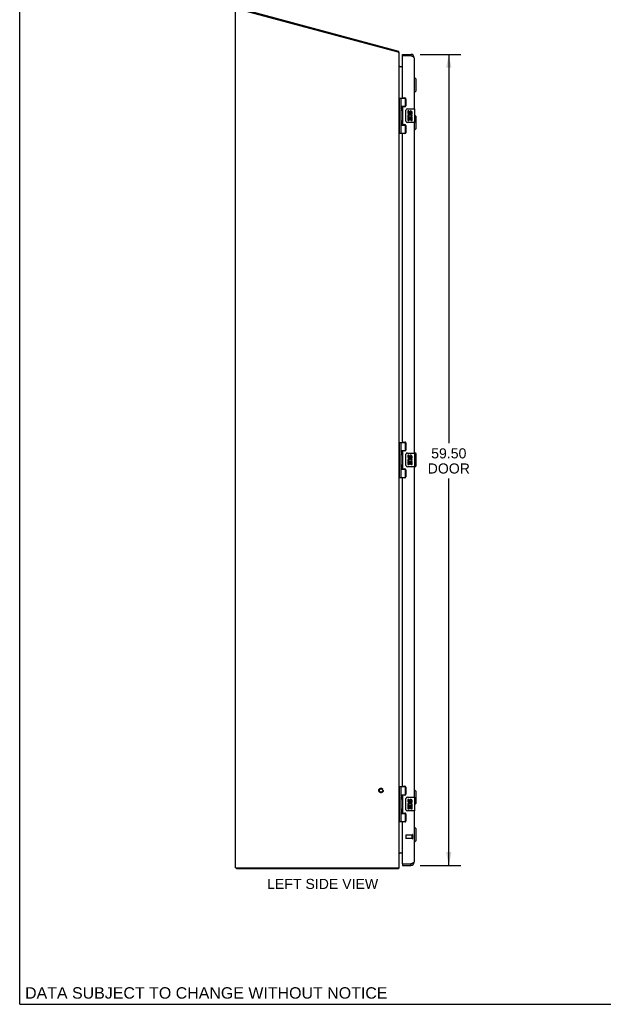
# Model space of a CAD drawing. Header units: inches. Extents: x 0 to 168, y 0 to 108.
# Tile 1 of 7: x 0 to 43, y 0 to 72. Entities that reach past the tile are written whole.
import ezdxf

# ---------------------------------------------------------------- set-up
doc = ezdxf.new("R2010")
doc.units = ezdxf.units.IN
doc.header["$LTSCALE"] = 9.21831
doc.header["$MEASUREMENT"] = 0
doc.linetypes.add('HIDDEN', pattern=[0.2, 0.1, -0.1])
doc.layers.get('0').update_dxf_attribs({"linetype": 'CONTINUOUS'})
for name, color, linetype in [('02___PRT_ALL_AXES', 7, 'CONTINUOUS'), ('DEFAULT_2', 8, 'HIDDEN'), ('DIMENSIONS', 7, 'CONTINUOUS')]:
    doc.layers.add(name, color=color, linetype=linetype)
doc.styles.get("Standard").update_dxf_attribs({"font": 'arial.ttf'})
doc.dimstyles.new('DIMSTYLE_1', dxfattribs={"dimtxt": 0.739437, "dimasz": 0.985915, "dimexe": 0.09, "dimexo": 0.07, "dimgap": 0.0375, "dimtad": 0, "dimtih": 1, "dimtoh": 1, "dimzin": 4, "dimdsep": 46, "dimtxsty": 'Standard', "dimblk": '_FILLED', "dimblk1": '_FILLED', "dimblk2": '_FILLED', "dimcen": 0.09, "dimazin": 1, "dimtfac": 1, "dimtofl": 0, "dimtmove": 0, "dimatfit": 3, "dimldrblk": '_FILLED', "dimfxl": 0, "dimtolj": 1, "dimtzin": 4, "dimarcsym": 0})

# ---------------------------------------------------------------- blocks, each defined once
blk = doc.blocks.new('_FILLED')
at = {"color": 0, "linetype": 'ByBlock'}
blk.add_solid([(0, 0), (-1, 0.2), (-1, -0.2)], dxfattribs=at)
blk = doc.blocks.new('*D13')
at = {"layer": 'DIMENSIONS', "color": 2, "linetype": 'Continuous'}
for p, q in [((29.389, 69.688), (32.38, 69.688)), ((31.493, 69.688), (31.493, 41.156)), ((31.493, 10.188), (31.493, 38.568)), ((29.389, 10.188), (32.38, 10.188))]:
    blk.add_line(p, q, dxfattribs=at)
at = {"layer": 'DIMENSIONS', "color": 2, "linetype": 'Continuous', "xscale": 0.9859154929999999, "yscale": 0.9859154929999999, "zscale": 0.9859154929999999}
for p, rotation in [((31.493, 69.688), 90), ((31.493, 10.188), 270)]:
    blk.add_blockref('_FILLED', p, dxfattribs=dict(at, rotation=rotation))
at = {"layer": 'DIMENSIONS', "color": 2, "linetype": 'Continuous', "insert": (31.493, 40.787), "char_height": 0.7394, "width": 3.09519, "attachment_point": 2, "line_spacing_factor": 0.9}
blk.add_mtext('59.50\\PDOOR', dxfattribs=at)

msp = doc.modelspace()

# ---------------------------------------------------------------- linework, layer by layer
at = {"color": 7, "linetype": 'Continuous'}
for p, q in [((0, 0), (0, 108.451)), ((27.782, 69.859), (27.802, 69.932)), ((27.814, 69.899), (27.787, 69.878)), ((28.091, 69.584), (28.091, 69.688)), ((28.106, 69.584), (28.091, 69.584)), ((28.698, 69.688), (28.698, 69.584)), ((28.984, 67.989), (28.945, 67.989)), ((28.984, 66.886), (28.984, 67.989)), ((29.102, 67.87), (28.984, 67.989)), ((29.102, 67.004), (29.102, 67.87)), ((27.848, 63.908), (27.848, 66.468)), ((27.848, 66.468), (28.332, 66.468)), ((27.887, 63.908), (27.887, 66.468)), ((27.986, 65.771), (27.986, 66.468)), ((28.301, 66.468), (28.301, 65.877)), ((28.984, 66.886), (28.945, 66.886)), ((29.102, 67.004), (28.984, 66.886)), ((27.846, 65.81), (27.848, 65.81)), ((27.986, 65.877), (28.333, 65.877)), ((27.998, 65.778), (27.999, 65.774)), ((27.999, 65.774), (28.001, 65.771)), ((28.001, 65.771), (28.002, 65.767)), ((28.002, 65.767), (28.009, 65.751)), ((28.002, 65.751), (28.002, 65.751)), ((28.002, 65.751), (28.002, 65.61)), ((28.009, 65.751), (28.011, 65.744)), ((28.011, 65.744), (28.013, 65.74)), ((28.275, 65.868), (28.326, 65.868)), ((27.846, 65.55), (27.848, 65.55)), ((27.986, 64.786), (27.986, 65.59)), ((27.997, 65.581), (27.996, 65.577)), ((27.999, 65.584), (27.997, 65.581)), ((28, 65.588), (27.999, 65.584)), ((28.002, 65.592), (28, 65.588)), ((28.002, 65.61), (28.002, 65.609)), ((28.005, 65.599), (28.002, 65.592)), ((28.009, 65.61), (28.005, 65.599)), ((28.011, 65.616), (28.009, 65.61)), ((28.013, 65.62), (28.011, 65.616)), ((28.015, 65.624), (28.013, 65.62)), ((28.35, 64.788), (28.35, 65.588)), ((28.45, 65.688), (28.99, 65.688)), ((29.005, 64.703), (29.005, 65.673)), ((29.102, 65.121), (29.005, 65.218)), ((29.102, 64.254), (29.102, 65.121)), ((27.846, 64.826), (27.848, 64.826)), ((27.846, 64.566), (27.848, 64.566)), ((27.986, 63.908), (27.986, 64.605)), ((27.986, 64.499), (28.333, 64.499)), ((27.997, 64.596), (27.996, 64.593)), ((27.999, 64.6), (27.997, 64.596)), ((27.998, 64.794), (27.999, 64.79)), ((27.999, 64.79), (28.001, 64.786)), ((28, 64.604), (27.999, 64.6)), ((28.002, 64.607), (28, 64.604)), ((28.001, 64.786), (28.002, 64.783)), ((28.002, 64.783), (28.009, 64.766)), ((28.002, 64.766), (28.002, 64.767)), ((28.002, 64.766), (28.002, 64.626)), ((28.002, 64.626), (28.002, 64.625)), ((28.005, 64.615), (28.002, 64.607)), ((28.009, 64.625), (28.005, 64.615)), ((28.009, 64.766), (28.011, 64.76)), ((28.011, 64.632), (28.009, 64.625)), ((28.011, 64.76), (28.013, 64.756)), ((28.013, 64.636), (28.011, 64.632)), ((28.015, 64.64), (28.013, 64.636)), ((28.326, 64.508), (28.275, 64.508)), ((28.301, 64.499), (28.301, 63.908)), ((28.99, 64.688), (28.45, 64.688)), ((28.984, 64.136), (28.984, 64.688)), ((27.848, 63.908), (28.332, 63.908)), ((28.984, 64.136), (28.945, 64.136)), ((29.102, 64.254), (28.984, 64.136)), ((27.848, 41.218), (28.332, 41.218)), ((27.848, 38.658), (27.848, 41.218)), ((27.887, 38.658), (27.887, 41.218)), ((27.986, 40.521), (27.986, 41.218)), ((28.301, 41.218), (28.301, 40.627)), ((27.846, 40.56), (27.848, 40.56)), ((27.986, 40.627), (28.333, 40.627)), ((27.998, 40.528), (27.999, 40.524)), ((27.999, 40.524), (28.001, 40.521)), ((28.001, 40.521), (28.002, 40.517)), ((28.002, 40.517), (28.009, 40.501)), ((28.002, 40.501), (28.002, 40.501)), ((28.002, 40.501), (28.002, 40.36)), ((28.009, 40.501), (28.011, 40.494)), ((28.011, 40.494), (28.013, 40.49)), ((28.275, 40.618), (28.326, 40.618)), ((28.984, 40.489), (28.945, 40.489)), ((29.102, 40.371), (28.984, 40.489)), ((28.984, 40.438), (28.984, 40.489)), ((27.846, 40.3), (27.848, 40.3)), ((27.986, 39.536), (27.986, 40.34)), ((27.997, 40.331), (27.996, 40.327)), ((27.999, 40.334), (27.997, 40.331)), ((28, 40.338), (27.999, 40.334)), ((28.002, 40.342), (28, 40.338)), ((28.002, 40.36), (28.002, 40.359)), ((28.005, 40.349), (28.002, 40.342)), ((28.009, 40.36), (28.005, 40.349)), ((28.011, 40.366), (28.009, 40.36)), ((28.013, 40.37), (28.011, 40.366)), ((28.015, 40.374), (28.013, 40.37)), ((28.35, 39.538), (28.35, 40.338)), ((28.45, 40.438), (28.99, 40.438)), ((29.005, 39.453), (29.005, 40.423)), ((29.102, 39.504), (29.102, 40.371)), ((27.846, 39.576), (27.848, 39.576)), ((27.846, 39.316), (27.848, 39.316)), ((27.986, 38.658), (27.986, 39.355)), ((27.986, 39.249), (28.333, 39.249)), ((27.997, 39.346), (27.996, 39.343)), ((27.999, 39.35), (27.997, 39.346)), ((27.998, 39.544), (27.999, 39.54)), ((27.999, 39.54), (28.001, 39.536)), ((28, 39.354), (27.999, 39.35)), ((28.002, 39.357), (28, 39.354)), ((28.001, 39.536), (28.002, 39.533)), ((28.002, 39.533), (28.009, 39.516)), ((28.002, 39.517), (28.002, 39.516)), ((28.002, 39.516), (28.002, 39.376)), ((28.002, 39.376), (28.002, 39.375)), ((28.005, 39.365), (28.002, 39.357)), ((28.009, 39.375), (28.005, 39.365)), ((28.009, 39.516), (28.011, 39.51)), ((28.011, 39.382), (28.009, 39.375)), ((28.011, 39.51), (28.013, 39.506)), ((28.013, 39.386), (28.011, 39.382)), ((28.015, 39.39), (28.013, 39.386)), ((28.326, 39.258), (28.275, 39.258)), ((28.301, 39.249), (28.301, 38.658)), ((28.99, 39.438), (28.45, 39.438)), ((28.984, 39.386), (28.945, 39.386)), ((29.102, 39.504), (28.984, 39.386)), ((28.984, 39.386), (28.984, 39.438)), ((27.848, 38.658), (28.332, 38.658)), ((27.848, 15.968), (28.332, 15.968)), ((27.848, 13.408), (27.848, 15.968)), ((27.887, 13.408), (27.887, 15.968)), ((27.986, 15.271), (27.986, 15.968)), ((28.301, 15.968), (28.301, 15.377)), ((27.846, 15.31), (27.848, 15.31)), ((27.986, 15.377), (28.333, 15.377)), ((27.998, 15.278), (27.999, 15.274)), ((27.999, 15.274), (28.001, 15.271)), ((28.001, 15.271), (28.002, 15.267)), ((28.002, 15.267), (28.009, 15.251)), ((28.002, 15.251), (28.002, 15.251)), ((28.002, 15.251), (28.002, 15.11)), ((28.009, 15.251), (28.011, 15.244)), ((28.011, 15.244), (28.013, 15.24)), ((28.275, 15.368), (28.326, 15.368)), ((28.45, 15.188), (28.99, 15.188)), ((28.984, 15.739), (28.945, 15.739)), ((29.102, 15.621), (28.984, 15.739)), ((28.984, 15.188), (28.984, 15.739)), ((29.005, 14.203), (29.005, 15.173)), ((29.102, 14.754), (29.102, 15.621)), ((27.846, 15.05), (27.848, 15.05)), ((27.986, 14.286), (27.986, 15.09)), ((27.997, 15.081), (27.996, 15.077)), ((27.999, 15.084), (27.997, 15.081)), ((28, 15.088), (27.999, 15.084)), ((28.002, 15.11), (28.002, 15.109)), ((28.011, 15.116), (28.01, 15.112)), ((28.013, 15.12), (28.011, 15.116)), ((28.015, 15.124), (28.013, 15.12)), ((28.35, 14.288), (28.35, 15.088)), ((29.102, 14.754), (29.005, 14.657)), ((27.846, 14.326), (27.848, 14.326)), ((27.846, 14.066), (27.848, 14.066)), ((27.986, 13.408), (27.986, 14.105)), ((27.986, 13.999), (28.333, 13.999)), ((27.998, 14.294), (27.999, 14.29)), ((27.999, 14.102), (27.998, 14.098)), ((27.999, 14.29), (28.001, 14.286)), ((28.001, 14.105), (27.999, 14.102)), ((28.001, 14.286), (28.002, 14.283)), ((28.003, 14.111), (28.001, 14.105)), ((28.002, 14.283), (28.009, 14.266)), ((28.002, 14.267), (28.002, 14.266)), ((28.002, 14.266), (28.002, 14.126)), ((28.002, 14.126), (28.002, 14.125)), ((28.008, 14.123), (28.003, 14.111)), ((28.011, 14.129), (28.008, 14.123)), ((28.009, 14.266), (28.011, 14.26)), ((28.011, 14.26), (28.013, 14.256)), ((28.012, 14.134), (28.011, 14.129)), ((28.014, 14.138), (28.012, 14.134)), ((28.326, 14.008), (28.275, 14.008)), ((28.301, 13.999), (28.301, 13.408)), ((28.99, 14.188), (28.45, 14.188)), ((27.848, 13.408), (28.332, 13.408)), ((28.984, 12.99), (28.945, 12.99)), ((29.102, 12.872), (28.984, 12.99)), ((28.984, 11.887), (28.984, 12.99)), ((29.102, 12.006), (29.102, 12.872)), ((28.984, 11.887), (28.945, 11.887)), ((29.102, 12.006), (28.984, 11.887)), ((28.091, 10.292), (28.106, 10.292)), ((28.091, 10.292), (28.091, 10.188)), ((28.698, 10.188), (28.698, 10.292)), ((15.909, 10.013), (15.909, 9.938)), ((27.783, 10.013), (27.783, 9.938)), ((27.804, 9.981), (27.783, 10.002)), ((0, 0), (167.606, 0))]:
    msp.add_line(p, q, dxfattribs=at)
at = {"color": 3, "linetype": 'Continuous'}
for p, q in [((15.846, 10.013), (15.846, 73.038)), ((15.904, 73.12), (27.802, 69.932)), ((27.786, 69.858), (15.921, 73.038)), ((27.786, 69.858), (27.846, 69.858)), ((27.846, 10.013), (27.846, 69.858)), ((28.091, 69.688), (28.698, 69.688)), ((28.091, 66.53), (28.091, 69.569)), ((28.698, 69.584), (28.106, 69.584)), ((28.945, 69.442), (28.945, 65.688)), ((27.857, 68.782), (27.854, 68.779)), ((28.091, 68.763), (27.861, 68.763)), ((28.091, 68.765), (27.916, 68.765)), ((28.122, 66.499), (28.278, 66.499)), ((28.091, 65.815), (28.091, 64.562)), ((28.278, 65.846), (28.122, 65.846)), ((28.341, 66.436), (28.341, 65.909)), ((28.122, 64.531), (28.278, 64.531)), ((28.341, 64.468), (28.341, 63.941)), ((28.945, 64.688), (28.945, 40.438)), ((28.091, 41.28), (28.091, 63.847)), ((28.278, 63.878), (28.122, 63.878)), ((28.122, 41.249), (28.278, 41.249)), ((28.341, 41.186), (28.341, 40.659)), ((28.091, 40.565), (28.091, 39.312)), ((28.278, 40.596), (28.122, 40.596)), ((28.122, 39.281), (28.278, 39.281)), ((28.341, 39.218), (28.341, 38.691)), ((28.945, 39.438), (28.945, 15.188)), ((28.091, 16.03), (28.091, 38.597)), ((28.278, 38.628), (28.122, 38.628)), ((28.122, 15.999), (28.278, 15.999)), ((28.341, 15.936), (28.341, 15.409)), ((28.091, 15.315), (28.091, 14.062)), ((28.278, 15.346), (28.122, 15.346)), ((28.122, 14.031), (28.278, 14.031)), ((28.341, 13.968), (28.341, 13.441)), ((28.945, 14.188), (28.945, 10.435)), ((28.091, 10.307), (28.091, 13.347)), ((28.278, 13.378), (28.122, 13.378)), ((27.857, 11.096), (27.855, 11.098)), ((27.858, 11.094), (27.857, 11.096)), ((27.861, 11.113), (28.091, 11.113)), ((28.091, 10.188), (28.698, 10.188)), ((28.698, 10.292), (28.106, 10.292)), ((15.846, 10.013), (27.846, 10.013)), ((27.783, 9.938), (15.909, 9.938))]:
    msp.add_line(p, q, dxfattribs=at)
for points in [[(27.814, 69.899), (27.813, 69.901), (27.812, 69.902), (27.812, 69.904), (27.811, 69.906), (27.81, 69.908), (27.81, 69.91), (27.809, 69.913), (27.809, 69.915), (27.809, 69.917), (27.808, 69.919), (27.808, 69.921), (27.808, 69.923), (27.807, 69.925), (27.806, 69.927), (27.806, 69.928), (27.805, 69.929), (27.804, 69.93), (27.803, 69.931), (27.803, 69.931), (27.802, 69.932)], [(28.945, 69.442), (28.945, 69.447), (28.943, 69.452), (28.941, 69.458), (28.938, 69.463), (28.934, 69.469), (28.929, 69.474), (28.923, 69.48), (28.917, 69.485), (28.909, 69.491), (28.901, 69.496), (28.893, 69.502), (28.883, 69.507), (28.873, 69.513), (28.862, 69.518), (28.851, 69.524), (28.839, 69.529), (28.826, 69.535), (28.813, 69.54), (28.8, 69.546), (28.786, 69.551), (28.772, 69.557), (28.757, 69.562), (28.743, 69.568), (28.728, 69.573), (28.713, 69.579), (28.698, 69.584)], [(27.849, 68.784), (27.848, 68.785), (27.847, 68.787), (27.846, 68.788), (27.846, 68.79), (27.846, 68.791)], [(27.861, 68.763), (27.862, 68.764), (27.862, 68.766), (27.862, 68.767), (27.861, 68.769), (27.861, 68.77), (27.86, 68.772), (27.859, 68.773), (27.858, 68.775), (27.857, 68.776), (27.855, 68.777), (27.854, 68.779), (27.853, 68.78), (27.851, 68.781), (27.85, 68.783), (27.849, 68.784)], [(27.861, 68.791), (27.862, 68.791), (27.862, 68.79), (27.862, 68.79), (27.862, 68.789), (27.861, 68.788), (27.861, 68.787), (27.86, 68.786), (27.859, 68.785), (27.858, 68.784), (27.857, 68.782)], [(27.849, 11.092), (27.848, 11.091), (27.847, 11.089), (27.846, 11.088), (27.846, 11.086), (27.846, 11.085)], [(27.861, 11.113), (27.862, 11.112), (27.862, 11.11), (27.862, 11.109), (27.861, 11.107), (27.861, 11.106), (27.86, 11.104), (27.859, 11.103), (27.858, 11.101), (27.857, 11.1), (27.855, 11.099), (27.854, 11.097), (27.853, 11.096), (27.851, 11.095), (27.85, 11.093), (27.849, 11.092)], [(27.861, 11.087), (27.862, 11.087), (27.862, 11.088), (27.862, 11.088), (27.862, 11.089), (27.861, 11.09), (27.861, 11.091), (27.86, 11.092), (27.859, 11.093), (27.858, 11.094)], [(28.945, 10.435), (28.945, 10.429), (28.943, 10.424), (28.941, 10.418), (28.938, 10.413), (28.934, 10.407), (28.929, 10.402), (28.923, 10.396), (28.917, 10.391), (28.909, 10.385), (28.901, 10.38), (28.893, 10.374), (28.883, 10.369), (28.873, 10.363), (28.862, 10.358), (28.851, 10.352), (28.839, 10.347), (28.826, 10.341), (28.813, 10.336), (28.8, 10.33), (28.786, 10.325), (28.772, 10.319), (28.757, 10.314), (28.743, 10.308), (28.728, 10.303), (28.713, 10.297), (28.698, 10.292)], [(27.795, 9.959), (27.793, 9.955), (27.793, 9.952), (27.792, 9.95), (27.791, 9.948), (27.791, 9.947), (27.79, 9.945), (27.789, 9.943), (27.789, 9.942), (27.788, 9.941), (27.787, 9.94), (27.786, 9.939), (27.786, 9.939), (27.785, 9.938), (27.784, 9.938), (27.783, 9.938)], [(27.804, 9.981), (27.803, 9.98), (27.802, 9.978), (27.801, 9.976), (27.8, 9.974), (27.799, 9.972), (27.798, 9.97), (27.797, 9.967), (27.796, 9.965), (27.795, 9.962), (27.795, 9.959)]]:
    msp.add_lwpolyline(points, dxfattribs=at)
at = {"color": 7, "linetype": 'Continuous'}
for points in [[(27.986, 65.826), (27.986, 65.825), (27.986, 65.824), (27.986, 65.823), (27.986, 65.822), (27.986, 65.821), (27.986, 65.82), (27.986, 65.819), (27.986, 65.818), (27.987, 65.817), (27.987, 65.816), (27.987, 65.815), (27.987, 65.814), (27.987, 65.812), (27.987, 65.811), (27.988, 65.81), (27.988, 65.809), (27.988, 65.808), (27.989, 65.806), (27.989, 65.805), (27.989, 65.804), (27.99, 65.803), (27.99, 65.801), (27.99, 65.8), (27.991, 65.798), (27.991, 65.797), (27.992, 65.796), (27.992, 65.794), (27.993, 65.793), (27.993, 65.791), (27.994, 65.789), (27.994, 65.788), (27.995, 65.786), (27.995, 65.785), (27.996, 65.783), (27.997, 65.781), (27.998, 65.778)], [(28.013, 65.74), (28.015, 65.736), (28.015, 65.734), (28.016, 65.732), (28.017, 65.73), (28.018, 65.728), (28.018, 65.726), (28.019, 65.724), (28.02, 65.722), (28.02, 65.72), (28.021, 65.719), (28.021, 65.717), (28.022, 65.715), (28.022, 65.713), (28.023, 65.712), (28.023, 65.71), (28.024, 65.709), (28.024, 65.707), (28.024, 65.705), (28.025, 65.704), (28.025, 65.703), (28.025, 65.701), (28.026, 65.7), (28.026, 65.698), (28.026, 65.697), (28.026, 65.696), (28.026, 65.694), (28.027, 65.693), (28.027, 65.692), (28.027, 65.69), (28.027, 65.689), (28.027, 65.688), (28.027, 65.686), (28.027, 65.685), (28.027, 65.684), (28.027, 65.683), (28.027, 65.681), (28.027, 65.68), (28.027, 65.679), (28.027, 65.678), (28.027, 65.676), (28.027, 65.675), (28.027, 65.674), (28.027, 65.673), (28.027, 65.671), (28.027, 65.67), (28.027, 65.669), (28.027, 65.667), (28.026, 65.666), (28.026, 65.665), (28.026, 65.663), (28.026, 65.662), (28.026, 65.661), (28.025, 65.659), (28.025, 65.658), (28.025, 65.656), (28.024, 65.655), (28.024, 65.653), (28.024, 65.652), (28.023, 65.65), (28.023, 65.648), (28.022, 65.647), (28.022, 65.645), (28.021, 65.643), (28.021, 65.642), (28.02, 65.64), (28.02, 65.638), (28.019, 65.636), (28.018, 65.634), (28.018, 65.632), (28.017, 65.63), (28.016, 65.628), (28.015, 65.626), (28.015, 65.624)], [(27.996, 65.577), (27.995, 65.576), (27.995, 65.574), (27.994, 65.572), (27.994, 65.571), (27.993, 65.569), (27.993, 65.568), (27.992, 65.566), (27.992, 65.565), (27.991, 65.563), (27.991, 65.562), (27.99, 65.56), (27.99, 65.559), (27.99, 65.558), (27.989, 65.556), (27.989, 65.555), (27.989, 65.554), (27.988, 65.553), (27.988, 65.551), (27.988, 65.55), (27.987, 65.549), (27.987, 65.548), (27.987, 65.547), (27.987, 65.546), (27.987, 65.544), (27.987, 65.543), (27.986, 65.542), (27.986, 65.541), (27.986, 65.54), (27.986, 65.539), (27.986, 65.538), (27.986, 65.537), (27.986, 65.536), (27.986, 65.535), (27.986, 65.535)], [(28.35, 65.588), (28.35, 65.594), (28.351, 65.601), (28.352, 65.607), (28.353, 65.613), (28.355, 65.618), (28.357, 65.624)], [(27.986, 64.842), (27.986, 64.841), (27.986, 64.84), (27.986, 64.839), (27.986, 64.838), (27.986, 64.837), (27.986, 64.836), (27.986, 64.835), (27.986, 64.834), (27.987, 64.833), (27.987, 64.832), (27.987, 64.83), (27.987, 64.829), (27.987, 64.828), (27.987, 64.827), (27.988, 64.826), (27.988, 64.825), (27.988, 64.823), (27.989, 64.822), (27.989, 64.821), (27.989, 64.82), (27.99, 64.818), (27.99, 64.817), (27.99, 64.816), (27.991, 64.814), (27.991, 64.813), (27.992, 64.811), (27.992, 64.81), (27.993, 64.808), (27.993, 64.807), (27.994, 64.805), (27.994, 64.804), (27.995, 64.802), (27.995, 64.8), (27.996, 64.799), (27.997, 64.797), (27.998, 64.794)], [(27.996, 64.593), (27.995, 64.591), (27.995, 64.59), (27.994, 64.588), (27.994, 64.587), (27.993, 64.585), (27.993, 64.583), (27.992, 64.582), (27.992, 64.58), (27.991, 64.579), (27.991, 64.578), (27.99, 64.576), (27.99, 64.575), (27.99, 64.574), (27.989, 64.572), (27.989, 64.571), (27.989, 64.57), (27.988, 64.568), (27.988, 64.567), (27.988, 64.566), (27.987, 64.565), (27.987, 64.564), (27.987, 64.562), (27.987, 64.561), (27.987, 64.56), (27.987, 64.559), (27.986, 64.558), (27.986, 64.557), (27.986, 64.556), (27.986, 64.555), (27.986, 64.554), (27.986, 64.553), (27.986, 64.552), (27.986, 64.551), (27.986, 64.55)], [(28.013, 64.756), (28.015, 64.752), (28.015, 64.75), (28.016, 64.748), (28.017, 64.746), (28.018, 64.744), (28.018, 64.742), (28.019, 64.74), (28.02, 64.738), (28.02, 64.736), (28.021, 64.734), (28.021, 64.733), (28.022, 64.731), (28.022, 64.729), (28.023, 64.728), (28.023, 64.726), (28.024, 64.724), (28.024, 64.723), (28.024, 64.721), (28.025, 64.72), (28.025, 64.718), (28.025, 64.717), (28.026, 64.715), (28.026, 64.714), (28.026, 64.713), (28.026, 64.711), (28.026, 64.71), (28.027, 64.709), (28.027, 64.707), (28.027, 64.706), (28.027, 64.705), (28.027, 64.703), (28.027, 64.702), (28.027, 64.701), (28.027, 64.7), (28.027, 64.698), (28.027, 64.697), (28.027, 64.696), (28.027, 64.695), (28.027, 64.693), (28.027, 64.692), (28.027, 64.691), (28.027, 64.69), (28.027, 64.688), (28.027, 64.687), (28.027, 64.686), (28.027, 64.684), (28.027, 64.683), (28.026, 64.682), (28.026, 64.68), (28.026, 64.679), (28.026, 64.678), (28.026, 64.676), (28.025, 64.675), (28.025, 64.673), (28.025, 64.672), (28.024, 64.671), (28.024, 64.669), (28.024, 64.667), (28.023, 64.666), (28.023, 64.664), (28.022, 64.663), (28.022, 64.661), (28.021, 64.659), (28.021, 64.657), (28.02, 64.656), (28.02, 64.654), (28.019, 64.652), (28.018, 64.65), (28.018, 64.648), (28.017, 64.646), (28.016, 64.644), (28.015, 64.642), (28.015, 64.64)], [(28.357, 64.752), (28.355, 64.758), (28.353, 64.763), (28.352, 64.769), (28.351, 64.775), (28.35, 64.782), (28.35, 64.788)], [(27.986, 40.576), (27.986, 40.575), (27.986, 40.574), (27.986, 40.573), (27.986, 40.572), (27.986, 40.571), (27.986, 40.57), (27.986, 40.569), (27.986, 40.568), (27.987, 40.567), (27.987, 40.566), (27.987, 40.565), (27.987, 40.564), (27.987, 40.562), (27.987, 40.561), (27.988, 40.56), (27.988, 40.559), (27.988, 40.558), (27.989, 40.556), (27.989, 40.555), (27.989, 40.554), (27.99, 40.553), (27.99, 40.551), (27.99, 40.55), (27.991, 40.548), (27.991, 40.547), (27.992, 40.546), (27.992, 40.544), (27.993, 40.543), (27.993, 40.541), (27.994, 40.539), (27.994, 40.538), (27.995, 40.536), (27.995, 40.535), (27.996, 40.533), (27.997, 40.531), (27.998, 40.528)], [(28.013, 40.49), (28.015, 40.486), (28.015, 40.484), (28.016, 40.482), (28.017, 40.48), (28.018, 40.478), (28.018, 40.476), (28.019, 40.474), (28.02, 40.472), (28.02, 40.47), (28.021, 40.469), (28.021, 40.467), (28.022, 40.465), (28.022, 40.463), (28.023, 40.462), (28.023, 40.46), (28.024, 40.459), (28.024, 40.457), (28.024, 40.455), (28.025, 40.454), (28.025, 40.453), (28.025, 40.451), (28.026, 40.45), (28.026, 40.448), (28.026, 40.447), (28.026, 40.446), (28.026, 40.444), (28.027, 40.443), (28.027, 40.442), (28.027, 40.44), (28.027, 40.439), (28.027, 40.438), (28.027, 40.436), (28.027, 40.435), (28.027, 40.434), (28.027, 40.433), (28.027, 40.431), (28.027, 40.43), (28.027, 40.429), (28.027, 40.428), (28.027, 40.426), (28.027, 40.425), (28.027, 40.424), (28.027, 40.423), (28.027, 40.421), (28.027, 40.42), (28.027, 40.419), (28.027, 40.417), (28.026, 40.416), (28.026, 40.415), (28.026, 40.413), (28.026, 40.412), (28.026, 40.411), (28.025, 40.409), (28.025, 40.408), (28.025, 40.406), (28.024, 40.405), (28.024, 40.403), (28.024, 40.402), (28.023, 40.4), (28.023, 40.398), (28.022, 40.397), (28.022, 40.395), (28.021, 40.393), (28.021, 40.392), (28.02, 40.39), (28.02, 40.388), (28.019, 40.386), (28.018, 40.384), (28.018, 40.382), (28.017, 40.38), (28.016, 40.378), (28.015, 40.376), (28.015, 40.374)], [(27.996, 40.327), (27.995, 40.326), (27.995, 40.324), (27.994, 40.322), (27.994, 40.321), (27.993, 40.319), (27.993, 40.318), (27.992, 40.316), (27.992, 40.315), (27.991, 40.313), (27.991, 40.312), (27.99, 40.31), (27.99, 40.309), (27.99, 40.308), (27.989, 40.306), (27.989, 40.305), (27.989, 40.304), (27.988, 40.303), (27.988, 40.301), (27.988, 40.3), (27.987, 40.299), (27.987, 40.298), (27.987, 40.297), (27.987, 40.296), (27.987, 40.294), (27.987, 40.293), (27.986, 40.292), (27.986, 40.291), (27.986, 40.29), (27.986, 40.289), (27.986, 40.288), (27.986, 40.287), (27.986, 40.286), (27.986, 40.285), (27.986, 40.285)], [(28.35, 40.338), (28.35, 40.344), (28.351, 40.351), (28.352, 40.357), (28.353, 40.363), (28.355, 40.368), (28.357, 40.374)], [(27.986, 39.592), (27.986, 39.591), (27.986, 39.59), (27.986, 39.589), (27.986, 39.588), (27.986, 39.587), (27.986, 39.586), (27.986, 39.585), (27.986, 39.584), (27.987, 39.583), (27.987, 39.582), (27.987, 39.58), (27.987, 39.579), (27.987, 39.578), (27.987, 39.577), (27.988, 39.576), (27.988, 39.575), (27.988, 39.573), (27.989, 39.572), (27.989, 39.571), (27.989, 39.57), (27.99, 39.568), (27.99, 39.567), (27.99, 39.566), (27.991, 39.564), (27.991, 39.563), (27.992, 39.561), (27.992, 39.56), (27.993, 39.558), (27.993, 39.557), (27.994, 39.555), (27.994, 39.554), (27.995, 39.552), (27.995, 39.55), (27.996, 39.549), (27.997, 39.547), (27.998, 39.544)], [(27.996, 39.343), (27.995, 39.341), (27.995, 39.34), (27.994, 39.338), (27.994, 39.337), (27.993, 39.335), (27.993, 39.333), (27.992, 39.332), (27.992, 39.33), (27.991, 39.329), (27.991, 39.328), (27.99, 39.326), (27.99, 39.325), (27.99, 39.324), (27.989, 39.322), (27.989, 39.321), (27.989, 39.32), (27.988, 39.318), (27.988, 39.317), (27.988, 39.316), (27.987, 39.315), (27.987, 39.314), (27.987, 39.312), (27.987, 39.311), (27.987, 39.31), (27.987, 39.309), (27.986, 39.308), (27.986, 39.307), (27.986, 39.306), (27.986, 39.305), (27.986, 39.304), (27.986, 39.303), (27.986, 39.302), (27.986, 39.301), (27.986, 39.3)], [(28.013, 39.506), (28.015, 39.502), (28.015, 39.5), (28.016, 39.498), (28.017, 39.496), (28.018, 39.494), (28.018, 39.492), (28.019, 39.49), (28.02, 39.488), (28.02, 39.486), (28.021, 39.484), (28.021, 39.483), (28.022, 39.481), (28.022, 39.479), (28.023, 39.478), (28.023, 39.476), (28.024, 39.474), (28.024, 39.473), (28.024, 39.471), (28.025, 39.47), (28.025, 39.468), (28.025, 39.467), (28.026, 39.465), (28.026, 39.464), (28.026, 39.463), (28.026, 39.461), (28.026, 39.46), (28.027, 39.459), (28.027, 39.457), (28.027, 39.456), (28.027, 39.455), (28.027, 39.453), (28.027, 39.452), (28.027, 39.451), (28.027, 39.45), (28.027, 39.448), (28.027, 39.447), (28.027, 39.446), (28.027, 39.445), (28.027, 39.443), (28.027, 39.442), (28.027, 39.441), (28.027, 39.44), (28.027, 39.438), (28.027, 39.437), (28.027, 39.436), (28.027, 39.434), (28.027, 39.433), (28.026, 39.432), (28.026, 39.43), (28.026, 39.429), (28.026, 39.428), (28.026, 39.426), (28.025, 39.425), (28.025, 39.423), (28.025, 39.422), (28.024, 39.421), (28.024, 39.419), (28.024, 39.417), (28.023, 39.416), (28.023, 39.414), (28.022, 39.413), (28.022, 39.411), (28.021, 39.409), (28.021, 39.407), (28.02, 39.406), (28.02, 39.404), (28.019, 39.402), (28.018, 39.4), (28.018, 39.398), (28.017, 39.396), (28.016, 39.394), (28.015, 39.392), (28.015, 39.39)], [(28.357, 39.502), (28.355, 39.508), (28.353, 39.513), (28.352, 39.519), (28.351, 39.525), (28.35, 39.532), (28.35, 39.538)], [(27.986, 15.326), (27.986, 15.325), (27.986, 15.324), (27.986, 15.323), (27.986, 15.322), (27.986, 15.321), (27.986, 15.32), (27.986, 15.319), (27.986, 15.318), (27.987, 15.317), (27.987, 15.316), (27.987, 15.315), (27.987, 15.314), (27.987, 15.312), (27.987, 15.311), (27.988, 15.31), (27.988, 15.309), (27.988, 15.308), (27.989, 15.306), (27.989, 15.305), (27.989, 15.304), (27.99, 15.303), (27.99, 15.301), (27.99, 15.3), (27.991, 15.298), (27.991, 15.297), (27.992, 15.296), (27.992, 15.294), (27.993, 15.293), (27.993, 15.291), (27.994, 15.289), (27.994, 15.288), (27.995, 15.286), (27.995, 15.285), (27.996, 15.283), (27.997, 15.281), (27.998, 15.278)], [(28.013, 15.24), (28.015, 15.236), (28.015, 15.234), (28.016, 15.232), (28.017, 15.23), (28.018, 15.228), (28.018, 15.226), (28.019, 15.224), (28.02, 15.222), (28.02, 15.22), (28.021, 15.219), (28.021, 15.217), (28.022, 15.215), (28.022, 15.213), (28.023, 15.212), (28.023, 15.21), (28.024, 15.209), (28.024, 15.207), (28.024, 15.205), (28.025, 15.204), (28.025, 15.203), (28.025, 15.201), (28.026, 15.2), (28.026, 15.198), (28.026, 15.197), (28.026, 15.196), (28.026, 15.194), (28.027, 15.193), (28.027, 15.192), (28.027, 15.19), (28.027, 15.189), (28.027, 15.188), (28.027, 15.186), (28.027, 15.185), (28.027, 15.184), (28.027, 15.183), (28.027, 15.181), (28.027, 15.18), (28.027, 15.179), (28.027, 15.178), (28.027, 15.176), (28.027, 15.175), (28.027, 15.174), (28.027, 15.173), (28.027, 15.171), (28.027, 15.17), (28.027, 15.169), (28.027, 15.167), (28.026, 15.166), (28.026, 15.165), (28.026, 15.163), (28.026, 15.162), (28.026, 15.161), (28.025, 15.159), (28.025, 15.158), (28.025, 15.156), (28.024, 15.155), (28.024, 15.153), (28.024, 15.152), (28.023, 15.15), (28.023, 15.148), (28.022, 15.147), (28.022, 15.145), (28.021, 15.143), (28.021, 15.142), (28.02, 15.14), (28.02, 15.138), (28.019, 15.136), (28.018, 15.134), (28.018, 15.132), (28.017, 15.13), (28.016, 15.128), (28.015, 15.126), (28.015, 15.124)], [(27.996, 15.077), (27.995, 15.076), (27.995, 15.074), (27.994, 15.072), (27.994, 15.071), (27.993, 15.069), (27.993, 15.068), (27.992, 15.066), (27.992, 15.065), (27.991, 15.063), (27.991, 15.062), (27.99, 15.06), (27.99, 15.059), (27.99, 15.058), (27.989, 15.056), (27.989, 15.055), (27.989, 15.054), (27.988, 15.053), (27.988, 15.051), (27.988, 15.05), (27.987, 15.049), (27.987, 15.048), (27.987, 15.047), (27.987, 15.046), (27.987, 15.044), (27.987, 15.043), (27.986, 15.042), (27.986, 15.041), (27.986, 15.04), (27.986, 15.039), (27.986, 15.038), (27.986, 15.037), (27.986, 15.036), (27.986, 15.035), (27.986, 15.035)], [(28.002, 15.093), (28.002, 15.092), (28, 15.088)], [(28.01, 15.112), (28.006, 15.103), (28.002, 15.093)], [(28.35, 15.088), (28.35, 15.094), (28.351, 15.101), (28.352, 15.107), (28.353, 15.113), (28.355, 15.118), (28.357, 15.124)], [(27.986, 14.342), (27.986, 14.341), (27.986, 14.34), (27.986, 14.339), (27.986, 14.338), (27.986, 14.337), (27.986, 14.336), (27.986, 14.335), (27.986, 14.334), (27.987, 14.333), (27.987, 14.332), (27.987, 14.33), (27.987, 14.329), (27.987, 14.328), (27.987, 14.327), (27.988, 14.326), (27.988, 14.325), (27.988, 14.323), (27.989, 14.322), (27.989, 14.321), (27.989, 14.32), (27.99, 14.318), (27.99, 14.317), (27.99, 14.316), (27.991, 14.314), (27.991, 14.313), (27.992, 14.311), (27.992, 14.31), (27.993, 14.308), (27.993, 14.307), (27.994, 14.305), (27.994, 14.304), (27.995, 14.302), (27.995, 14.3), (27.996, 14.299), (27.997, 14.297), (27.998, 14.294)], [(27.996, 14.093), (27.995, 14.091), (27.995, 14.09), (27.994, 14.088), (27.994, 14.087), (27.993, 14.085), (27.993, 14.083), (27.992, 14.082), (27.992, 14.08), (27.991, 14.079), (27.991, 14.078), (27.99, 14.076), (27.99, 14.075), (27.99, 14.074), (27.989, 14.072), (27.989, 14.071), (27.989, 14.07), (27.988, 14.068), (27.988, 14.067), (27.988, 14.066), (27.987, 14.065), (27.987, 14.064), (27.987, 14.062), (27.987, 14.061), (27.987, 14.06), (27.987, 14.059), (27.986, 14.058), (27.986, 14.057), (27.986, 14.056), (27.986, 14.055), (27.986, 14.054), (27.986, 14.053), (27.986, 14.052), (27.986, 14.051), (27.986, 14.05)], [(27.998, 14.098), (27.997, 14.096), (27.996, 14.093)], [(28.013, 14.256), (28.015, 14.252), (28.015, 14.25), (28.016, 14.248), (28.017, 14.246), (28.018, 14.244), (28.018, 14.242), (28.019, 14.24), (28.02, 14.238), (28.02, 14.236), (28.021, 14.234), (28.021, 14.233), (28.022, 14.231), (28.022, 14.229), (28.023, 14.228), (28.023, 14.226), (28.024, 14.224), (28.024, 14.223), (28.024, 14.221), (28.025, 14.22), (28.025, 14.218), (28.025, 14.217), (28.026, 14.215), (28.026, 14.214), (28.026, 14.213), (28.026, 14.211), (28.026, 14.21), (28.027, 14.209), (28.027, 14.207), (28.027, 14.206), (28.027, 14.205), (28.027, 14.203), (28.027, 14.202), (28.027, 14.201), (28.027, 14.2), (28.027, 14.198), (28.027, 14.197), (28.027, 14.196), (28.027, 14.195), (28.027, 14.193), (28.027, 14.192), (28.027, 14.191), (28.027, 14.19), (28.027, 14.188), (28.027, 14.187), (28.027, 14.186), (28.027, 14.184), (28.027, 14.183), (28.026, 14.182), (28.026, 14.18), (28.026, 14.179), (28.026, 14.178), (28.026, 14.176), (28.025, 14.175), (28.025, 14.173), (28.025, 14.172), (28.024, 14.171), (28.024, 14.169), (28.024, 14.167), (28.023, 14.166), (28.023, 14.164), (28.022, 14.163), (28.022, 14.161), (28.021, 14.159), (28.021, 14.157), (28.02, 14.156), (28.02, 14.154), (28.019, 14.152), (28.018, 14.15), (28.018, 14.148), (28.017, 14.146), (28.016, 14.144), (28.015, 14.142), (28.015, 14.14), (28.014, 14.138)], [(28.357, 14.252), (28.355, 14.258), (28.353, 14.263), (28.352, 14.269), (28.351, 14.275), (28.35, 14.282), (28.35, 14.288)]]:
    msp.add_lwpolyline(points, dxfattribs=at)
at = {"color": 3, "linetype": 'Continuous'}
for centre, radius, start, end in [((27.701, 69.809), 0.145, 20.0472, 38.67186), ((28.106, 69.569), 0.015, 90, 180), ((28.698, 69.442), 0.246, 0, 90), ((27.916, 68.835), 0.07, 180, 270), ((28.122, 66.53), 0.031, 180, 270), ((28.278, 66.436), 0.063, 0, 90), ((28.122, 65.815), 0.031, 90, 180), ((28.278, 65.909), 0.063, 270, 360), ((28.122, 64.562), 0.031, 180, 270), ((28.278, 64.468), 0.063, 0, 90), ((28.122, 63.847), 0.031, 90, 180), ((28.278, 63.941), 0.063, 270, 360), ((28.122, 41.28), 0.031, 180, 270), ((28.278, 41.186), 0.063, 0, 90), ((28.122, 40.565), 0.031, 90, 180), ((28.278, 40.659), 0.063, 270, 360), ((28.122, 39.312), 0.031, 180, 270), ((28.278, 39.218), 0.063, 0, 90), ((28.122, 38.597), 0.031, 90, 180), ((28.278, 38.691), 0.063, 270, 360), ((28.122, 16.03), 0.031, 180, 270), ((28.278, 15.936), 0.063, 0, 90), ((28.122, 15.315), 0.031, 90, 180), ((28.278, 15.409), 0.063, 270, 360), ((28.122, 14.062), 0.031, 180, 270), ((28.278, 13.968), 0.063, 0, 90), ((28.122, 13.347), 0.031, 90, 180), ((28.278, 13.441), 0.063, 270, 360), ((27.916, 11.043), 0.07, 90, 180), ((28.106, 10.307), 0.015, 180, 270), ((28.698, 10.435), 0.246, 270, 360), ((27.701, 10.083), 0.145, 315.39862, 331.13155)]:
    msp.add_arc(centre, radius, start, end, dxfattribs=at)
at = {"color": 7, "linetype": 'Continuous'}
for centre, radius, start, end in [((28.698, 69.442), 0.142, 48.61684, 90), ((27.912, 65.75), 0.09, 0.67198, 34.92489), ((27.912, 65.61), 0.09, 325.07511, 359.32802), ((28.45, 65.588), 0.1, 90, 158.79459), ((28.99, 65.673), 0.015, 0, 90), ((27.912, 64.766), 0.09, 0.67198, 34.92489), ((27.912, 64.626), 0.09, 325.07511, 359.32802), ((28.45, 64.788), 0.1, 201.20502, 270), ((28.99, 64.703), 0.015, 270, 360), ((27.912, 40.5), 0.09, 0.67198, 34.92489), ((27.912, 40.36), 0.09, 325.07511, 359.32802), ((28.45, 40.338), 0.1, 90, 158.79459), ((28.99, 40.423), 0.015, 0, 90), ((27.912, 39.516), 0.09, 0.67198, 34.92489), ((27.912, 39.376), 0.09, 325.07511, 359.32802), ((28.45, 39.538), 0.1, 201.20502, 270), ((28.99, 39.453), 0.015, 270, 360), ((27.912, 15.25), 0.09, 0.67198, 34.92489), ((28.45, 15.088), 0.1, 90, 158.79459), ((28.99, 15.173), 0.015, 0, 90), ((27.912, 15.11), 0.09, 325.07511, 359.32802), ((27.912, 14.266), 0.09, 0.67198, 34.92489), ((27.912, 14.126), 0.09, 325.07511, 359.32802), ((28.45, 14.288), 0.1, 201.20502, 270), ((28.99, 14.203), 0.015, 270, 360), ((28.698, 10.435), 0.142, 270, 311.38316)]:
    msp.add_arc(centre, radius, start, end, dxfattribs=at)
for centre in [(28.081, 65.68), (28.081, 64.696), (28.081, 40.43), (28.081, 39.446), (28.081, 15.18), (28.081, 14.196)]:
    msp.add_ellipse(centre, major_axis=(0, 0.188), ratio=0.57735, start_param=1.066602, end_param=2.074991, dxfattribs=at)
at = {"layer": '02___PRT_ALL_AXES', "color": 7, "linetype": 'Continuous'}
for p, q in [((28.275, 65.868), (28.275, 65.846)), ((28.488, 65.534), (28.488, 65.397)), ((28.551, 65.534), (28.488, 65.534)), ((28.488, 65.073), (28.488, 64.842)), ((28.506, 65.073), (28.488, 65.073)), ((28.54, 65.073), (28.568, 65.092)), ((28.54, 65.073), (28.802, 65.073)), ((28.551, 65.397), (28.551, 65.534)), ((28.551, 64.842), (28.551, 65.01)), ((28.551, 65.01), (28.616, 65.01)), ((28.616, 65.46), (28.616, 65.391)), ((28.616, 65.01), (28.616, 64.874)), ((28.676, 65.397), (28.676, 65.439)), ((28.676, 64.874), (28.676, 65.01)), ((28.676, 65.01), (28.739, 65.01)), ((28.731, 65.109), (28.789, 65.084)), ((28.739, 65.439), (28.739, 65.303)), ((28.739, 65.303), (28.802, 65.303)), ((28.739, 65.01), (28.739, 64.842)), ((28.802, 65.303), (28.802, 65.44)), ((28.802, 64.842), (28.802, 65.073)), ((28.275, 64.531), (28.275, 64.508)), ((28.488, 64.842), (28.551, 64.842)), ((28.616, 64.874), (28.676, 64.874)), ((28.739, 64.842), (28.802, 64.842)), ((28.275, 40.618), (28.275, 40.596)), ((28.551, 40.284), (28.488, 40.284)), ((28.488, 40.284), (28.488, 40.147)), ((28.506, 39.823), (28.488, 39.823)), ((28.488, 39.823), (28.488, 39.592)), ((28.54, 39.823), (28.568, 39.842)), ((28.54, 39.823), (28.802, 39.823)), ((28.551, 40.147), (28.551, 40.284)), ((28.551, 39.76), (28.616, 39.76)), ((28.551, 39.592), (28.551, 39.76)), ((28.616, 40.21), (28.616, 40.141)), ((28.616, 39.76), (28.616, 39.624)), ((28.676, 40.147), (28.676, 40.189)), ((28.676, 39.76), (28.739, 39.76)), ((28.676, 39.624), (28.676, 39.76)), ((28.731, 39.859), (28.789, 39.834)), ((28.739, 40.189), (28.739, 40.053)), ((28.739, 40.053), (28.802, 40.053)), ((28.739, 39.76), (28.739, 39.592)), ((28.802, 40.053), (28.802, 40.19)), ((28.802, 39.592), (28.802, 39.823)), ((28.275, 39.281), (28.275, 39.258)), ((28.488, 39.592), (28.551, 39.592)), ((28.616, 39.624), (28.676, 39.624)), ((28.739, 39.592), (28.802, 39.592)), ((28.275, 15.368), (28.275, 15.346)), ((28.551, 15.034), (28.488, 15.034)), ((28.488, 15.034), (28.488, 14.897)), ((28.506, 14.573), (28.488, 14.573)), ((28.488, 14.573), (28.488, 14.342)), ((28.54, 14.573), (28.568, 14.592)), ((28.54, 14.573), (28.802, 14.573)), ((28.551, 14.897), (28.551, 15.034)), ((28.551, 14.51), (28.616, 14.51)), ((28.551, 14.342), (28.551, 14.51)), ((28.616, 14.96), (28.616, 14.891)), ((28.616, 14.51), (28.616, 14.374)), ((28.676, 14.897), (28.676, 14.939)), ((28.676, 14.51), (28.739, 14.51)), ((28.676, 14.374), (28.676, 14.51)), ((28.731, 14.609), (28.789, 14.584)), ((28.739, 14.939), (28.739, 14.803)), ((28.739, 14.803), (28.802, 14.803)), ((28.739, 14.51), (28.739, 14.342)), ((28.802, 14.803), (28.802, 14.94)), ((28.802, 14.342), (28.802, 14.573)), ((28.275, 14.031), (28.275, 14.008)), ((28.488, 14.342), (28.551, 14.342)), ((28.616, 14.374), (28.676, 14.374)), ((28.739, 14.342), (28.802, 14.342))]:
    msp.add_line(p, q, dxfattribs=at)
at = {"layer": '02___PRT_ALL_AXES', "color": 8, "linetype": 'HIDDEN'}
for p, q in [((28.798, 12.416), (28.351, 12.416)), ((28.798, 12.168), (28.798, 12.416)), ((28.798, 12.168), (28.351, 12.168))]:
    msp.add_line(p, q, dxfattribs=at)
msp.add_circle((26.521, 15.688), 0.124, dxfattribs=at)
at = {"layer": '02___PRT_ALL_AXES', "color": 7, "linetype": 'Continuous'}
for centre, radius, start, end in [((28.642, 65.146), 0.154, 161.41988, 206.19629), ((28.582, 65.397), 0.0943, 180, 360), ((28.645, 65.146), 0.157, 336.59665, 161.87913), ((28.645, 65.146), 0.157, 205.73705, 207.8532), ((28.645, 65.146), 0.0943, 336.59665, 215.11217), ((28.582, 65.397), 0.0314, 180, 261.22946), ((28.581, 65.402), 0.0362, 263.42855, 341.76278), ((28.708, 65.44), 0.0943, 68.69989, 167.43379), ((28.708, 65.439), 0.0314, 0, 180.04847), ((28.708, 65.44), 0.0943, 0, 68.67039), ((28.642, 39.896), 0.154, 161.41988, 206.19629), ((28.582, 40.147), 0.0943, 180, 360), ((28.645, 39.896), 0.157, 336.59665, 161.87913), ((28.645, 39.896), 0.157, 205.73705, 207.8532), ((28.645, 39.896), 0.0943, 336.59665, 215.11217), ((28.582, 40.147), 0.0314, 180, 261.22946), ((28.581, 40.152), 0.0362, 263.42855, 341.76278), ((28.708, 40.19), 0.0943, 68.69989, 167.43379), ((28.708, 40.189), 0.0314, 0, 180.04847), ((28.708, 40.19), 0.0943, 0, 68.67039), ((28.642, 14.646), 0.154, 161.41988, 206.19629), ((28.582, 14.897), 0.0943, 180, 360), ((28.645, 14.646), 0.157, 336.59665, 161.87913), ((28.645, 14.646), 0.157, 205.73705, 207.8532), ((28.645, 14.646), 0.0943, 336.59665, 215.11217), ((28.582, 14.897), 0.0314, 180, 261.22946), ((28.581, 14.902), 0.0362, 263.42855, 341.76278), ((28.708, 14.94), 0.0943, 68.69989, 167.43379), ((28.708, 14.939), 0.0314, 0, 180.04847), ((28.708, 14.94), 0.0943, 0, 68.67039)]:
    msp.add_arc(centre, radius, start, end, dxfattribs=at)
at = {"layer": 'DEFAULT_2', "color": 8, "linetype": 'HIDDEN'}
for p, q in [((28.341, 12.406), (28.341, 12.178)), ((28.798, 12.434), (28.798, 12.15)), ((28.841, 12.434), (28.841, 12.15))]:
    msp.add_line(p, q, dxfattribs=at)
for radius in [0.164, 0.124]:
    msp.add_circle((26.521, 15.688), radius, dxfattribs=at)
for centre, radius, start, end in [((28.351, 12.406), 0.01, 90, 180), ((28.819, 12.434), 0.0215, 0, 180), ((28.351, 12.178), 0.01, 180, 270), ((28.819, 12.15), 0.0215, 180, 360)]:
    msp.add_arc(centre, radius, start, end, dxfattribs=at)

# ---------------------------------------------------------------- texts
at = {"layer": 'DIMENSIONS', "color": 2, "linetype": 'Continuous', "attachment_point": 2, "line_spacing_factor": 0.9}
for s, insert, char_height, width in [('LEFT SIDE VIEW', (22.235, 9.202), 0.73944, 8.13105), ('DATA SUBJECT TO CHANGE WITHOUT NOTICE', (13.693, 1.253), 0.83803, 26.54898)]:
    msp.add_mtext(s, dxfattribs=dict(at, insert=insert, char_height=char_height, width=width))

# ---------------------------------------------------------------- dimensions: what is measured, and where the dimension line sits
at = {"layer": 'DIMENSIONS', "color": 2, "linetype": 'Continuous'}
dim = msp.add_linear_dim(base=(31.493, 10.188), p1=(29.319, 69.688), p2=(29.319, 10.188), angle=270, text='<>\\PDOOR', dimstyle='DIMSTYLE_1', dxfattribs=at)
dim.commit()
dim.dimension.update_dxf_attribs({"geometry": '*D13', "text_midpoint": (31.493, 39.862), "dimtype": 160})

doc.saveas('drawing.dxf')
